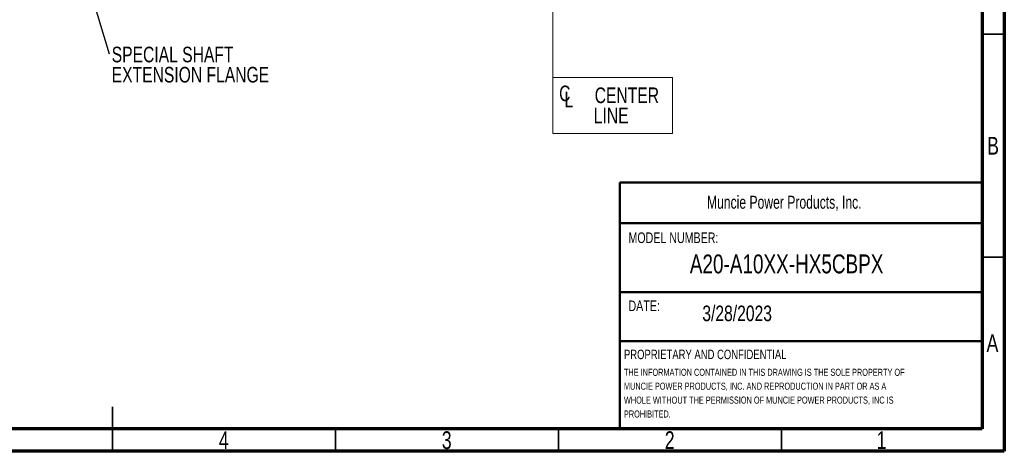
# Model space of a CAD drawing. Header units: inches. Extents: x 0.6 to 16.3, y 0.2 to 11.5.
# Tile 9 of 18: x 7.6 to 16.3, y 0.2 to 4. Entities that reach past the tile are written whole.
import ezdxf

# ---------------------------------------------------------------- set-up
doc = ezdxf.new("R2010")
doc.units = ezdxf.units.IN
doc.header["$MEASUREMENT"] = 0
doc.linetypes.add('CENTERX2', pattern=[0.8, 0.5, -0.1, 0.1, -0.1])
doc.styles.add('SLDTEXTSTYLE0', font='TXT', dxfattribs={"width": 0.75})
doc.styles.add('SLDTEXTSTYLE1', font='TXT', dxfattribs={"width": 0.7})
doc.dimstyles.new('SLDDIMSTYLE3', dxfattribs={"dimtxt": 0.18, "dimasz": 0.14, "dimexe": 0, "dimexo": 0.0625, "dimgap": 0, "dimtad": 0, "dimtih": 1, "dimtoh": 1, "dimdec": 0, "dimrnd": 1e-09, "dimzin": 0, "dimdsep": 46, "dimtxsty": 'Standard', "dimsah": 1, "dimcen": 0.09, "dimadec": 0, "dimazin": 0, "dimtfac": 0.14, "dimtdec": 0, "dimtofl": 0, "dimtmove": 0, "dimatfit": 3, "dimfxl": 0, "dimfrac": 2, "dimtolj": 1, "dimtzin": 0, "dimarcsym": 0})

# ---------------------------------------------------------------- blocks, each defined once
blk = doc.blocks.new('SW_NOTE_0')
at = {"color": 0, "linetype": 'Continuous', "lineweight": 0, "char_height": 0.0625, "attachment_point": 1, "style": 'SLDTEXTSTYLE0'}
for s, insert in [('THE INFORMATION CONTAINED IN THIS DRAWING IS THE SOLE PROPERTY OF', (0, 0.0806)), ('MUNCIE POWER PRODUCTS, INC. AND REPRODUCTION IN PART OR AS A', (0, -0.0421)), ('WHOLE WITHOUT THE PERMISSION OF MUNCIE POWER PRODUCTS, INC IS', (0, -0.1648)), ('PROHIBITED.', (0, -0.2875))]:
    blk.add_mtext(s, dxfattribs=dict(at, insert=insert))
blk = doc.blocks.new('SW_SYMBOL_MOD_CL')
at = {"color": 0, "linetype": 'Continuous', "lineweight": 0, "char_height": 30.8, "attachment_point": 5, "style": 'SLDTEXTSTYLE0'}
for s, insert in [('C', (15.7, 23.6)), ('L', (23.6, 11.8))]:
    blk.add_mtext(s, dxfattribs=dict(at, insert=insert))
blk = doc.blocks.new('SW_NOTE_0_1')
at = {"color": 0, "linetype": 'Continuous', "lineweight": 0, "xscale": 0.004470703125, "yscale": 0.004470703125, "zscale": 0.004470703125}
blk.add_blockref('SW_SYMBOL_MOD_CL', (0, 0.0191), dxfattribs=at)
at = {"color": 0, "linetype": 'Continuous', "lineweight": 0, "char_height": 0.1378, "attachment_point": 2, "style": 'SLDTEXTSTYLE0'}
for s, insert in [('CENTER', (0.6184, 0.1776)), ('LINE', (0.4796, -0.0005))]:
    blk.add_mtext(s, dxfattribs=dict(at, insert=insert))
blk = doc.blocks.new('SW_NOTE_0_2')
at = {"color": 0, "linetype": 'Continuous', "lineweight": 0, "char_height": 0.137795, "attachment_point": 1, "style": 'SLDTEXTSTYLE0'}
for s, insert in [('SPECIAL SHAFT', (0.0237, 0.0639)), ('EXTENSION FLANGE', (0.0237, -0.1142))]:
    blk.add_mtext(s, dxfattribs=dict(at, insert=insert))

msp = doc.modelspace()

# ---------------------------------------------------------------- linework, layer by layer
at = {"color": 7, "linetype": 'Continuous', "lineweight": 70}
for p, q in [((16.3386, 11.4961), (16.3386, 0.1969)), ((16.1417, 11.2992), (16.1417, 0.3937)), ((16.1417, 0.3937), (0.7874, 0.3937)), ((16.3386, 0.1969), (0.5906, 0.1969))]:
    msp.add_line(p, q, dxfattribs=at)
at = {"color": 7, "linetype": 'CENTERX2', "lineweight": 18}
for p, q in [((12.3531, 3.4961), (12.3531, 10.1216)), ((12.3531, 5.0095), (12.3531, 3.4961))]:
    msp.add_line(p, q, dxfattribs=at)
at = {"color": 7, "linetype": 'Continuous', "lineweight": 35}
for p, q in [((16.1417, 3.878), (16.3386, 3.878)), ((16.1417, 1.9094), (16.3386, 1.9094)), ((8.4646, 0.1969), (8.4646, 0.5906)), ((8.4646, 0.3937), (8.4646, 0.1969)), ((10.4331, 0.3937), (10.4331, 0.1969)), ((12.4016, 0.3937), (12.4016, 0.1969)), ((14.3701, 0.3937), (14.3701, 0.1969))]:
    msp.add_line(p, q, dxfattribs=at)
at = {"color": 7, "linetype": 'Continuous', "lineweight": 18}
for p, q in [((12.3531, 3.4961), (13.4089, 3.4961)), ((12.3531, 3.4961), (12.3531, 3.0021)), ((13.4089, 3.4961), (13.4089, 3.0021)), ((12.3531, 3.0021), (13.4089, 3.0021))]:
    msp.add_line(p, q, dxfattribs=at)
at = {"color": 7, "linetype": 'Continuous', "lineweight": 50}
for p, q in [((12.9449, 2.5689), (16.1417, 2.5689)), ((12.9449, 2.5689), (12.9449, 0.3937)), ((16.1417, 2.2113), (12.9449, 2.2113)), ((16.1417, 1.6007), (12.9449, 1.6007)), ((16.1417, 1.1686), (12.9449, 1.1686))]:
    msp.add_line(p, q, dxfattribs=at)

# ---------------------------------------------------------------- block references
at = {"color": 7, "linetype": 'Continuous', "lineweight": 0}
for name, p in [('SW_NOTE_0_2', (8.4341, 3.7041)), ('SW_NOTE_0_1', (12.3878, 3.2304)), ('SW_NOTE_0', (12.9804, 0.8449))]:
    msp.add_blockref(name, p, dxfattribs=at)

# ---------------------------------------------------------------- texts
for s, insert, char_height, attachment_point, style in [('B', (16.239, 2.9719), 0.1562, 2, 'SLDTEXTSTYLE0'), ('Muncie Power Products, Inc.', (13.7132, 2.4526), 0.114583, 1, 'SLDTEXTSTYLE1'), ('MODEL NUMBER:', (13.0203, 2.1287), 0.09375, 1, 'SLDTEXTSTYLE0'), ('A20-A10XX-HX5CBPX', (14.4167, 1.9342), 0.166667, 2, 'SLDTEXTSTYLE0'), ('DATE:', (13.0203, 1.5279), 0.09375, 1, 'SLDTEXTSTYLE0'), ('3/28/2023', (13.6723, 1.4833), 0.1378, 1, 'SLDTEXTSTYLE0'), ('A', (16.2338, 1.2297), 0.1562, 2, 'SLDTEXTSTYLE0'), ('PROPRIETARY AND CONFIDENTIAL', (12.9804, 1.0936), 0.083333, 1, 'SLDTEXTSTYLE0'), ('4', (9.4472, 0.3734), 0.1562, 2, 'SLDTEXTSTYLE0'), ('3', (11.4157, 0.3734), 0.1562, 2, 'SLDTEXTSTYLE0'), ('2', (13.3843, 0.3734), 0.1562, 2, 'SLDTEXTSTYLE0'), ('1', (15.2543, 0.3734), 0.1562, 2, 'SLDTEXTSTYLE0')]:
    msp.add_mtext(s, dxfattribs=dict(at, insert=insert, char_height=char_height, attachment_point=attachment_point, style=style))

# ---------------------------------------------------------------- leaders
msp.add_leader([(7.9771, 5.2458), (8.4341, 3.7041)], dimstyle='SLDDIMSTYLE3', dxfattribs=at)

doc.saveas('drawing.dxf')
